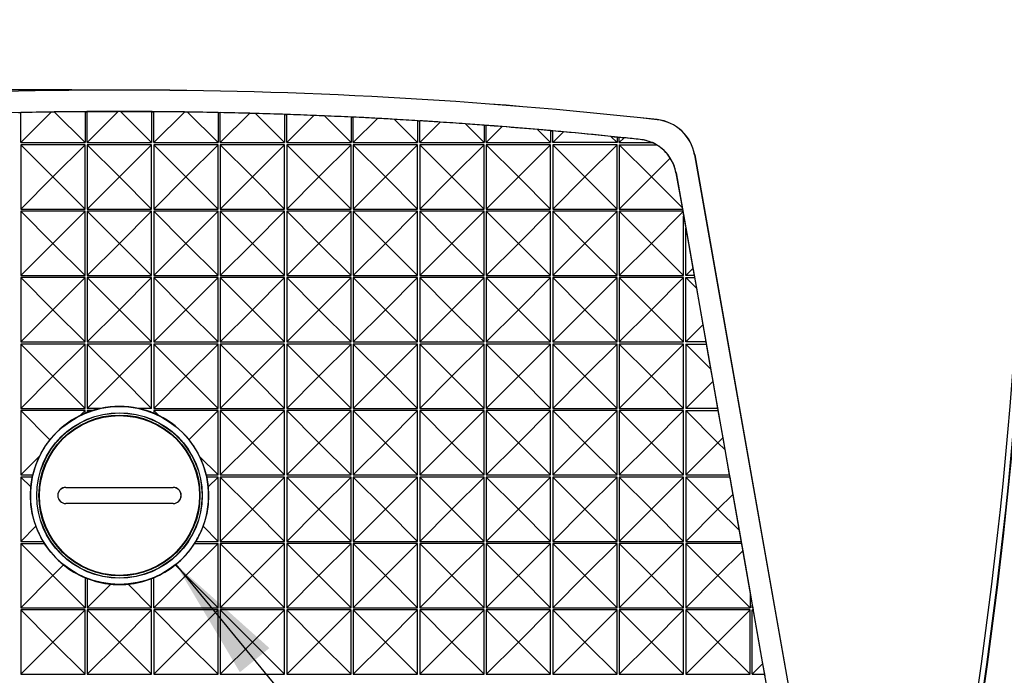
# Model space of a CAD drawing. Header units: millimetres. Extents: x 0 to 489, y 0 to 378.
# Tile 5 of 16: x 103 to 149, y 102 to 132. Entities that reach past the tile are written whole.
import ezdxf

# ---------------------------------------------------------------- set-up
doc = ezdxf.new("R2010")
doc.units = ezdxf.units.MM
doc.header["$LTSCALE"] = 1.75
doc.layers.add('DIMENSIONS', color=140, linetype='Continuous', lineweight=25)
doc.styles.add('SLDTEXTSTYLE0', font='TXT', dxfattribs={"width": 0.7})
doc.dimstyles.new('SLDDIMSTYLE0', dxfattribs={"dimtxt": 3.776514, "dimasz": 5.7785, "dimexe": 0, "dimexo": 0.0625, "dimgap": 0.944128, "dimtad": 0, "dimtih": 1, "dimtoh": 1, "dimrnd": 1e-09, "dimzin": 4, "dimdsep": 46, "dimtxsty": 'SLDTEXTSTYLE0', "dimsah": 1, "dimcen": 0.09, "dimadec": 0, "dimazin": 1, "dimtfac": 1, "dimtofl": 0, "dimtmove": 0, "dimatfit": 3, "dimfxl": 0, "dimfrac": 2, "dimtolj": 1, "dimtzin": 12, "dimarcsym": 0})
doc.dimstyles.new('SLDDIMSTYLE1', dxfattribs={"dimtxt": 3.776514, "dimasz": 5.7785, "dimexe": 0, "dimexo": 0.0625, "dimgap": 0.944128, "dimtad": 0, "dimtih": 1, "dimtoh": 1, "dimrnd": 1e-09, "dimzin": 12, "dimdsep": 46, "dimtxsty": 'SLDTEXTSTYLE0', "dimsah": 1, "dimcen": 0, "dimadec": 0, "dimazin": 3, "dimtfac": 1, "dimtofl": 0, "dimtmove": 0, "dimatfit": 3, "dimfxl": 0, "dimfrac": 2, "dimtolj": 1, "dimtzin": 12, "dimarcsym": 0})

# ---------------------------------------------------------------- blocks, each defined once
blk = doc.blocks.new('_D_1')
at = {"layer": 'DIMENSIONS'}
for p, q in [((110.036, 177.899), (171.938, 177.899)), ((166.382, 177.899), (166.382, 140.228)), ((160.771, 133.38), (159.503, 133.38)), ((159.503, 133.38), (159.503, 127.378)), ((171.993, 133.38), (173.261, 133.38)), ((173.261, 133.38), (173.261, 127.378)), ((159.503, 127.378), (160.771, 127.378)), ((173.261, 127.378), (171.993, 127.378)), ((166.382, 88.861), (166.382, 126.533)), ((110.036, 88.861), (171.938, 88.861))]:
    blk.add_line(p, q, dxfattribs=at)
for points in [[(166.382, 177.899), (165.493, 172.121), (167.271, 172.121)], [(166.382, 88.861), (167.271, 94.64), (165.493, 94.64)]]:
    blk.add_solid(points, dxfattribs=at)
at = {"layer": 'DIMENSIONS', "char_height": 3.7042, "attachment_point": 1, "style": 'SLDTEXTSTYLE0'}
for s, insert in [('89.0', (160.771, 139.001)), ('3.51', (160.771, 132.153))]:
    blk.add_mtext(s, dxfattribs=dict(at, insert=insert))
blk = doc.blocks.new('_D_2')
at = {"layer": 'DIMENSIONS'}
for p, q in [((105.591, 128.884), (46.064, 128.884)), ((51.62, 128.884), (51.62, 115.72)), ((46.009, 108.872), (44.741, 108.872)), ((44.741, 108.872), (44.741, 102.87)), ((57.231, 108.872), (58.499, 108.872)), ((58.499, 108.872), (58.499, 102.87)), ((44.741, 102.87), (46.009, 102.87)), ((58.499, 102.87), (57.231, 102.87)), ((51.62, 88.861), (51.62, 102.025)), ((105.591, 88.861), (46.064, 88.861))]:
    blk.add_line(p, q, dxfattribs=at)
for points in [[(51.62, 128.884), (50.731, 123.105), (52.509, 123.105)], [(51.62, 88.861), (52.509, 94.64), (50.731, 94.64)]]:
    blk.add_solid(points, dxfattribs=at)
at = {"layer": 'DIMENSIONS', "char_height": 3.7042, "attachment_point": 1, "style": 'SLDTEXTSTYLE0'}
for s, insert in [('40.0', (46.009, 114.493)), ('1.58', (46.009, 107.645))]:
    blk.add_mtext(s, dxfattribs=dict(at, insert=insert))
blk = doc.blocks.new('_D_3')
at = {"layer": 'DIMENSIONS'}
for p, q in [((110.449, 106.753), (132.915, 79.388)), ((132.915, 79.388), (144.027, 79.388)), ((146.563, 79.388), (145.295, 79.388)), ((145.295, 79.388), (145.295, 73.385)), ((157.786, 79.388), (159.054, 79.388)), ((159.054, 79.388), (159.054, 73.385)), ((145.295, 73.385), (146.563, 73.385)), ((159.054, 73.385), (157.786, 73.385))]:
    blk.add_line(p, q, dxfattribs=at)
blk.add_solid([(110.449, 106.753), (113.428, 101.723), (114.802, 102.851)], dxfattribs=at)
at = {"layer": 'DIMENSIONS', "char_height": 3.7042, "attachment_point": 1, "style": 'SLDTEXTSTYLE0'}
for s, insert in [('%%c', (145.283, 85.008)), ('8.3', (150.985, 85.008)), ('0.33', (146.563, 78.16))]:
    blk.add_mtext(s, dxfattribs=dict(at, insert=insert))

msp = doc.modelspace()

# ---------------------------------------------------------------- linework, layer by layer
for p, q in [((103.214, 126.43), (104.637, 127.854)), ((103.214, 126.43), (103.214, 127.832)), ((104.788, 127.856), (106.214, 126.43)), ((106.214, 127.873), (106.214, 126.43)), ((106.314, 126.43), (107.759, 127.876)), ((106.314, 127.873), (107.759, 127.876)), ((106.314, 126.43), (106.314, 127.873)), ((107.868, 127.876), (109.314, 127.873)), ((107.868, 127.876), (109.314, 126.43)), ((109.314, 127.873), (109.314, 126.43)), ((109.414, 126.43), (109.414, 127.873)), ((109.414, 126.43), (110.839, 127.856)), ((110.99, 127.854), (112.414, 126.43)), ((112.414, 127.832), (112.414, 126.43)), ((112.514, 126.43), (112.514, 127.83)), ((112.514, 126.43), (113.879, 127.795)), ((114.156, 127.787), (115.514, 126.43)), ((115.514, 127.748), (115.514, 126.43)), ((115.614, 126.43), (115.614, 127.744)), ((115.614, 126.43), (116.879, 127.695)), ((117.368, 127.675), (118.614, 126.43)), ((118.614, 127.621), (118.614, 126.43)), ((118.714, 126.43), (118.714, 127.617)), ((118.714, 126.43), (119.841, 127.558)), ((120.629, 127.515), (121.714, 126.43)), ((121.714, 127.453), (121.714, 126.43)), ((121.814, 126.43), (121.814, 127.446)), ((121.814, 126.43), (122.767, 127.384)), ((123.94, 127.304), (124.814, 126.43)), ((124.814, 127.241), (124.814, 126.43)), ((124.914, 126.43), (124.914, 127.234)), ((124.914, 126.43), (125.658, 127.175)), ((132.877, 127.499), (132.878, 127.502)), ((127.304, 127.039), (127.914, 126.43)), ((127.914, 126.987), (127.914, 126.43)), ((128.014, 126.43), (128.014, 126.978)), ((128.014, 126.43), (128.515, 126.932)), ((130.724, 126.719), (131.014, 126.69)), ((131.014, 126.43), (130.724, 126.719)), ((131.014, 126.69), (131.014, 126.43)), ((131.114, 126.68), (131.34, 126.656)), ((131.114, 126.43), (131.114, 126.68)), ((103.214, 126.43), (106.214, 126.43)), ((104.714, 124.83), (103.214, 126.33)), ((103.214, 126.33), (103.214, 123.33)), ((106.214, 126.33), (103.214, 126.33)), ((106.214, 126.33), (104.714, 124.83)), ((106.214, 123.33), (106.214, 126.33)), ((106.314, 126.43), (109.314, 126.43)), ((107.814, 124.83), (106.314, 126.33)), ((106.314, 126.33), (106.314, 123.33)), ((109.314, 126.33), (106.314, 126.33)), ((109.314, 126.33), (107.814, 124.83)), ((109.314, 123.33), (109.314, 126.33)), ((109.414, 126.43), (112.414, 126.43)), ((110.914, 124.83), (109.414, 126.33)), ((109.414, 126.33), (109.414, 123.33)), ((112.414, 126.33), (109.414, 126.33)), ((112.414, 126.33), (110.914, 124.83)), ((112.414, 123.33), (112.414, 126.33)), ((112.514, 126.43), (115.514, 126.43)), ((115.514, 126.33), (112.514, 126.33)), ((114.014, 124.83), (112.514, 126.33)), ((112.514, 126.33), (112.514, 123.33)), ((115.514, 126.33), (114.014, 124.83)), ((115.514, 123.33), (115.514, 126.33)), ((115.614, 126.43), (118.614, 126.43)), ((118.614, 126.33), (115.614, 126.33)), ((117.114, 124.83), (115.614, 126.33)), ((115.614, 126.33), (115.614, 123.33)), ((118.614, 126.33), (117.114, 124.83)), ((118.614, 123.33), (118.614, 126.33)), ((118.714, 126.43), (121.714, 126.43)), ((120.214, 124.83), (118.714, 126.33)), ((118.714, 126.33), (118.714, 123.33)), ((121.714, 126.33), (118.714, 126.33)), ((121.714, 126.33), (120.214, 124.83)), ((121.714, 123.33), (121.714, 126.33)), ((121.814, 126.43), (124.814, 126.43)), ((123.314, 124.83), (121.814, 126.33)), ((121.814, 126.33), (121.814, 123.33)), ((124.814, 126.33), (121.814, 126.33)), ((124.814, 126.33), (123.314, 124.83)), ((124.814, 123.33), (124.814, 126.33)), ((124.914, 126.43), (127.914, 126.43)), ((126.414, 124.83), (124.914, 126.33)), ((124.914, 126.33), (124.914, 123.33)), ((127.914, 126.33), (124.914, 126.33)), ((127.914, 126.33), (126.414, 124.83)), ((127.914, 123.33), (127.914, 126.33)), ((131.014, 126.43), (128.014, 126.43)), ((129.514, 124.83), (128.014, 126.33)), ((128.014, 126.33), (128.014, 123.33)), ((131.014, 126.33), (128.014, 126.33)), ((131.014, 126.33), (129.514, 124.83)), ((131.014, 123.33), (131.014, 126.33)), ((131.114, 126.43), (131.34, 126.656)), ((131.114, 126.43), (132.646, 126.43)), ((131.114, 126.33), (132.614, 124.83)), ((131.114, 126.33), (132.844, 126.33)), ((131.114, 126.33), (131.114, 123.33)), ((132.092, 126.579), (132.091, 126.577)), ((134.63, 125.859), (134.627, 125.858)), ((134.627, 125.858), (140.304, 93.661)), ((134.63, 125.859), (140.308, 93.662)), ((132.614, 124.83), (133.49, 125.707)), ((133.76, 125.02), (133.757, 125.019)), ((133.757, 125.019), (134.043, 123.4)), ((133.76, 125.02), (139.14, 94.506)), ((103.214, 123.33), (104.714, 124.83)), ((106.214, 123.33), (104.714, 124.83)), ((106.314, 123.33), (107.814, 124.83)), ((109.314, 123.33), (107.814, 124.83)), ((109.414, 123.33), (110.914, 124.83)), ((112.414, 123.33), (110.914, 124.83)), ((112.514, 123.33), (114.014, 124.83)), ((115.514, 123.33), (114.014, 124.83)), ((115.614, 123.33), (117.114, 124.83)), ((118.614, 123.33), (117.114, 124.83)), ((118.714, 123.33), (120.214, 124.83)), ((121.714, 123.33), (120.214, 124.83)), ((121.814, 123.33), (123.314, 124.83)), ((124.814, 123.33), (123.314, 124.83)), ((124.914, 123.33), (126.414, 124.83)), ((127.914, 123.33), (126.414, 124.83)), ((128.014, 123.33), (129.514, 124.83)), ((131.014, 123.33), (129.514, 124.83)), ((131.114, 123.33), (132.614, 124.83)), ((132.614, 124.83), (134.043, 123.4)), ((103.214, 123.33), (106.214, 123.33)), ((104.714, 121.73), (103.214, 123.23)), ((103.214, 123.23), (103.214, 120.23)), ((106.214, 123.23), (103.214, 123.23)), ((106.214, 123.23), (104.714, 121.73)), ((106.214, 120.23), (106.214, 123.23)), ((106.314, 123.33), (109.314, 123.33)), ((107.814, 121.73), (106.314, 123.23)), ((106.314, 123.23), (106.314, 120.23)), ((109.314, 123.23), (106.314, 123.23)), ((109.314, 123.23), (107.814, 121.73)), ((109.314, 120.23), (109.314, 123.23)), ((109.414, 123.33), (112.414, 123.33)), ((110.914, 121.73), (109.414, 123.23)), ((109.414, 123.23), (109.414, 120.23)), ((112.414, 123.23), (109.414, 123.23)), ((112.414, 123.23), (110.914, 121.73)), ((112.414, 120.23), (112.414, 123.23)), ((112.514, 123.33), (115.514, 123.33)), ((115.514, 123.23), (112.514, 123.23)), ((114.014, 121.73), (112.514, 123.23)), ((112.514, 123.23), (112.514, 120.23)), ((115.514, 123.23), (114.014, 121.73)), ((115.514, 120.23), (115.514, 123.23)), ((115.614, 123.33), (118.614, 123.33)), ((118.614, 123.23), (115.614, 123.23)), ((117.114, 121.73), (115.614, 123.23)), ((115.614, 123.23), (115.614, 120.23)), ((118.614, 123.23), (117.114, 121.73)), ((118.614, 120.23), (118.614, 123.23)), ((118.714, 123.33), (121.714, 123.33)), ((120.214, 121.73), (118.714, 123.23)), ((118.714, 123.23), (118.714, 120.23)), ((121.714, 123.23), (118.714, 123.23)), ((121.714, 123.23), (120.214, 121.73)), ((121.714, 120.23), (121.714, 123.23)), ((121.814, 123.33), (124.814, 123.33)), ((123.314, 121.73), (121.814, 123.23)), ((121.814, 123.23), (121.814, 120.23)), ((124.814, 123.23), (121.814, 123.23)), ((124.814, 123.23), (123.314, 121.73)), ((124.814, 120.23), (124.814, 123.23)), ((124.914, 123.33), (127.914, 123.33)), ((126.414, 121.73), (124.914, 123.23)), ((124.914, 123.23), (124.914, 120.23)), ((127.914, 123.23), (124.914, 123.23)), ((127.914, 123.23), (126.414, 121.73)), ((127.914, 120.23), (127.914, 123.23)), ((128.014, 123.33), (131.014, 123.33)), ((131.014, 123.23), (128.014, 123.23)), ((129.514, 121.73), (128.014, 123.23)), ((128.014, 123.23), (128.014, 120.23)), ((131.014, 123.23), (129.514, 121.73)), ((131.014, 120.23), (131.014, 123.23)), ((131.114, 123.33), (134.056, 123.33)), ((131.114, 123.23), (132.614, 121.73)), ((131.114, 123.23), (131.114, 120.23)), ((134.073, 123.23), (131.114, 123.23)), ((132.614, 121.73), (134.079, 123.196)), ((134.043, 123.4), (134.056, 123.33)), ((134.056, 123.33), (134.073, 123.23)), ((134.073, 123.23), (134.079, 123.196)), ((134.079, 123.196), (134.114, 123.002)), ((134.114, 120.23), (134.114, 123.002)), ((134.114, 123.002), (134.214, 122.435)), ((134.214, 122.435), (134.544, 120.56)), ((134.214, 120.23), (134.214, 122.435)), ((103.214, 120.23), (104.714, 121.73)), ((106.214, 120.23), (104.714, 121.73)), ((106.314, 120.23), (107.814, 121.73)), ((109.314, 120.23), (107.814, 121.73)), ((109.414, 120.23), (110.914, 121.73)), ((112.414, 120.23), (110.914, 121.73)), ((112.514, 120.23), (114.014, 121.73)), ((115.514, 120.23), (114.014, 121.73)), ((115.614, 120.23), (117.114, 121.73)), ((118.614, 120.23), (117.114, 121.73)), ((118.714, 120.23), (120.214, 121.73)), ((121.714, 120.23), (120.214, 121.73)), ((121.814, 120.23), (123.314, 121.73)), ((124.814, 120.23), (123.314, 121.73)), ((124.914, 120.23), (126.414, 121.73)), ((127.914, 120.23), (126.414, 121.73)), ((128.014, 120.23), (129.514, 121.73)), ((131.014, 120.23), (129.514, 121.73)), ((131.114, 120.23), (132.614, 121.73)), ((134.114, 120.23), (132.614, 121.73)), ((134.214, 120.23), (134.544, 120.56)), ((134.544, 120.56), (134.602, 120.23)), ((103.214, 120.23), (106.214, 120.23)), ((104.714, 118.63), (103.214, 120.13)), ((103.214, 120.13), (103.214, 117.13)), ((106.214, 120.13), (103.214, 120.13)), ((106.214, 120.13), (104.714, 118.63)), ((106.214, 117.13), (106.214, 120.13)), ((106.314, 120.23), (109.314, 120.23)), ((107.814, 118.63), (106.314, 120.13)), ((106.314, 120.13), (106.314, 117.13)), ((109.314, 120.13), (106.314, 120.13)), ((109.314, 120.13), (107.814, 118.63)), ((109.314, 117.13), (109.314, 120.13)), ((109.414, 120.23), (112.414, 120.23)), ((110.914, 118.63), (109.414, 120.13)), ((109.414, 120.13), (109.414, 117.13)), ((112.414, 120.13), (109.414, 120.13)), ((112.414, 120.13), (110.914, 118.63)), ((112.414, 117.13), (112.414, 120.13)), ((112.514, 120.23), (115.514, 120.23)), ((115.514, 120.13), (112.514, 120.13)), ((114.014, 118.63), (112.514, 120.13)), ((112.514, 120.13), (112.514, 117.13)), ((115.514, 120.13), (114.014, 118.63)), ((115.514, 117.13), (115.514, 120.13)), ((115.614, 120.23), (118.614, 120.23)), ((118.614, 120.13), (115.614, 120.13)), ((117.114, 118.63), (115.614, 120.13)), ((115.614, 120.13), (115.614, 117.13)), ((118.614, 120.13), (117.114, 118.63)), ((118.614, 117.13), (118.614, 120.13)), ((118.714, 120.23), (121.714, 120.23)), ((121.714, 120.13), (118.714, 120.13)), ((120.214, 118.63), (118.714, 120.13)), ((118.714, 120.13), (118.714, 117.13)), ((121.714, 120.13), (120.214, 118.63)), ((121.714, 117.13), (121.714, 120.13)), ((121.814, 120.23), (124.814, 120.23)), ((123.314, 118.63), (121.814, 120.13)), ((121.814, 120.13), (121.814, 117.13)), ((124.814, 120.13), (121.814, 120.13)), ((124.814, 120.13), (123.314, 118.63)), ((124.814, 117.13), (124.814, 120.13)), ((124.914, 120.23), (127.914, 120.23)), ((126.414, 118.63), (124.914, 120.13)), ((124.914, 120.13), (124.914, 117.13)), ((127.914, 120.13), (124.914, 120.13)), ((127.914, 120.13), (126.414, 118.63)), ((127.914, 117.13), (127.914, 120.13)), ((128.014, 120.23), (131.014, 120.23)), ((129.514, 118.63), (128.014, 120.13)), ((128.014, 120.13), (128.014, 117.13)), ((131.014, 120.13), (128.014, 120.13)), ((131.014, 120.13), (129.514, 118.63)), ((131.014, 117.13), (131.014, 120.13)), ((131.114, 120.23), (134.114, 120.23)), ((132.614, 118.63), (131.114, 120.13)), ((131.114, 120.13), (131.114, 117.13)), ((134.114, 120.13), (131.114, 120.13)), ((134.114, 120.13), (132.614, 118.63)), ((134.114, 117.13), (134.114, 120.13)), ((134.602, 120.23), (134.214, 120.23)), ((134.214, 117.13), (134.214, 120.13)), ((134.214, 120.13), (134.706, 119.638)), ((134.214, 120.13), (134.62, 120.13)), ((134.602, 120.23), (134.62, 120.13)), ((134.62, 120.13), (134.706, 119.638)), ((134.706, 119.638), (135.007, 117.924)), ((103.214, 117.13), (104.714, 118.63)), ((106.214, 117.13), (104.714, 118.63)), ((106.314, 117.13), (107.814, 118.63)), ((109.314, 117.13), (107.814, 118.63)), ((109.414, 117.13), (110.914, 118.63)), ((112.414, 117.13), (110.914, 118.63)), ((112.514, 117.13), (114.014, 118.63)), ((115.514, 117.13), (114.014, 118.63)), ((115.614, 117.13), (117.114, 118.63)), ((118.614, 117.13), (117.114, 118.63)), ((118.714, 117.13), (120.214, 118.63)), ((121.714, 117.13), (120.214, 118.63)), ((121.814, 117.13), (123.314, 118.63)), ((124.814, 117.13), (123.314, 118.63)), ((124.914, 117.13), (126.414, 118.63)), ((127.914, 117.13), (126.414, 118.63)), ((128.014, 117.13), (129.514, 118.63)), ((131.014, 117.13), (129.514, 118.63)), ((131.114, 117.13), (132.614, 118.63)), ((134.114, 117.13), (132.614, 118.63)), ((134.214, 117.13), (135.007, 117.924)), ((135.007, 117.924), (135.149, 117.13)), ((103.214, 117.13), (106.214, 117.13)), ((106.314, 117.13), (109.314, 117.13)), ((109.414, 117.13), (112.414, 117.13)), ((112.514, 117.13), (115.514, 117.13)), ((115.614, 117.13), (118.614, 117.13)), ((118.714, 117.13), (121.714, 117.13)), ((121.814, 117.13), (124.814, 117.13)), ((124.914, 117.13), (127.914, 117.13)), ((128.014, 117.13), (131.014, 117.13)), ((131.114, 117.13), (134.114, 117.13)), ((135.149, 117.13), (134.214, 117.13)), ((135.149, 117.13), (135.167, 117.03)), ((104.714, 115.53), (103.214, 117.03)), ((103.214, 117.03), (103.214, 114.03)), ((106.214, 117.03), (103.214, 117.03)), ((106.214, 117.03), (104.714, 115.53)), ((106.214, 114.03), (106.214, 117.03)), ((106.314, 117.03), (107.814, 115.53)), ((106.314, 117.03), (106.314, 114.03)), ((109.314, 117.03), (106.314, 117.03)), ((109.314, 117.03), (107.814, 115.53)), ((109.314, 114.03), (109.314, 117.03)), ((110.914, 115.53), (109.414, 117.03)), ((109.414, 117.03), (109.414, 114.03)), ((112.414, 117.03), (109.414, 117.03)), ((112.414, 117.03), (110.914, 115.53)), ((112.414, 114.03), (112.414, 117.03)), ((115.514, 117.03), (112.514, 117.03)), ((114.014, 115.53), (112.514, 117.03)), ((112.514, 117.03), (112.514, 114.03)), ((115.514, 117.03), (114.014, 115.53)), ((115.514, 114.03), (115.514, 117.03)), ((118.614, 117.03), (115.614, 117.03)), ((117.114, 115.53), (115.614, 117.03)), ((115.614, 117.03), (115.614, 114.03)), ((118.614, 117.03), (117.114, 115.53)), ((118.614, 114.03), (118.614, 117.03)), ((121.714, 117.03), (118.714, 117.03)), ((120.214, 115.53), (118.714, 117.03)), ((118.714, 117.03), (118.714, 114.03)), ((121.714, 117.03), (120.214, 115.53)), ((121.714, 114.03), (121.714, 117.03)), ((123.314, 115.53), (121.814, 117.03)), ((121.814, 117.03), (121.814, 114.03)), ((124.814, 117.03), (121.814, 117.03)), ((124.814, 117.03), (123.314, 115.53)), ((124.814, 114.03), (124.814, 117.03)), ((126.414, 115.53), (124.914, 117.03)), ((124.914, 117.03), (124.914, 114.03)), ((127.914, 117.03), (124.914, 117.03)), ((127.914, 117.03), (126.414, 115.53)), ((127.914, 114.03), (127.914, 117.03)), ((131.014, 117.03), (128.014, 117.03)), ((129.514, 115.53), (128.014, 117.03)), ((128.014, 117.03), (128.014, 114.03)), ((131.014, 117.03), (129.514, 115.53)), ((131.014, 114.03), (131.014, 117.03)), ((132.614, 115.53), (131.114, 117.03)), ((131.114, 117.03), (131.114, 114.03)), ((134.114, 117.03), (131.114, 117.03)), ((134.114, 117.03), (132.614, 115.53)), ((134.114, 114.03), (134.114, 117.03)), ((134.214, 117.03), (134.214, 114.03)), ((134.214, 117.03), (135.368, 115.876)), ((134.214, 117.03), (135.167, 117.03)), ((135.167, 117.03), (135.368, 115.876)), ((135.368, 115.876), (135.471, 115.288)), ((103.214, 114.03), (104.714, 115.53)), ((106.214, 114.03), (104.714, 115.53)), ((107.814, 115.53), (106.314, 114.03)), ((109.314, 114.03), (107.814, 115.53)), ((109.414, 114.03), (110.914, 115.53)), ((112.414, 114.03), (110.914, 115.53)), ((112.514, 114.03), (114.014, 115.53)), ((115.514, 114.03), (114.014, 115.53)), ((115.614, 114.03), (117.114, 115.53)), ((118.614, 114.03), (117.114, 115.53)), ((118.714, 114.03), (120.214, 115.53)), ((121.714, 114.03), (120.214, 115.53)), ((121.814, 114.03), (123.314, 115.53)), ((124.814, 114.03), (123.314, 115.53)), ((124.914, 114.03), (126.414, 115.53)), ((127.914, 114.03), (126.414, 115.53)), ((128.014, 114.03), (129.514, 115.53)), ((131.014, 114.03), (129.514, 115.53)), ((131.114, 114.03), (132.614, 115.53)), ((134.114, 114.03), (132.614, 115.53)), ((135.471, 115.288), (134.214, 114.03)), ((135.471, 115.288), (135.696, 114.03)), ((103.214, 114.03), (106.214, 114.03)), ((103.214, 113.93), (104.572, 112.571)), ((106.214, 113.93), (103.214, 113.93)), ((103.214, 113.93), (103.214, 110.93)), ((106.214, 113.93), (105.982, 113.699)), ((106.214, 113.803), (106.214, 113.93)), ((106.935, 114.03), (106.314, 114.03)), ((106.56, 113.93), (106.314, 113.93)), ((106.314, 113.93), (106.314, 113.844)), ((106.314, 113.93), (106.376, 113.867)), ((109.314, 114.03), (108.694, 114.03)), ((109.414, 114.03), (112.414, 114.03)), ((109.414, 113.93), (109.643, 113.701)), ((112.414, 113.93), (109.414, 113.93)), ((109.414, 113.93), (109.414, 113.804)), ((112.414, 113.93), (111.056, 112.573)), ((112.414, 110.93), (112.414, 113.93)), ((112.514, 114.03), (115.514, 114.03)), ((114.014, 112.43), (112.514, 113.93)), ((112.514, 113.93), (112.514, 110.93)), ((115.514, 113.93), (112.514, 113.93)), ((115.514, 113.93), (114.014, 112.43)), ((115.514, 110.93), (115.514, 113.93)), ((115.614, 114.03), (118.614, 114.03)), ((118.614, 113.93), (115.614, 113.93)), ((117.114, 112.43), (115.614, 113.93)), ((115.614, 113.93), (115.614, 110.93)), ((118.614, 113.93), (117.114, 112.43)), ((118.614, 110.93), (118.614, 113.93)), ((118.714, 114.03), (121.714, 114.03)), ((120.214, 112.43), (118.714, 113.93)), ((118.714, 113.93), (118.714, 110.93)), ((121.714, 113.93), (118.714, 113.93)), ((121.714, 113.93), (120.214, 112.43)), ((121.714, 110.93), (121.714, 113.93)), ((121.814, 114.03), (124.814, 114.03)), ((123.314, 112.43), (121.814, 113.93)), ((121.814, 113.93), (121.814, 110.93)), ((124.814, 113.93), (121.814, 113.93)), ((124.814, 113.93), (123.314, 112.43)), ((124.814, 110.93), (124.814, 113.93)), ((124.914, 114.03), (127.914, 114.03)), ((126.414, 112.43), (124.914, 113.93)), ((124.914, 113.93), (124.914, 110.93)), ((127.914, 113.93), (124.914, 113.93)), ((127.914, 113.93), (126.414, 112.43)), ((127.914, 110.93), (127.914, 113.93)), ((128.014, 114.03), (131.014, 114.03)), ((129.514, 112.43), (128.014, 113.93)), ((128.014, 113.93), (128.014, 110.93)), ((131.014, 113.93), (128.014, 113.93)), ((131.014, 113.93), (129.514, 112.43)), ((131.014, 110.93), (131.014, 113.93)), ((131.114, 114.03), (134.114, 114.03)), ((132.614, 112.43), (131.114, 113.93)), ((131.114, 113.93), (131.114, 110.93)), ((134.114, 113.93), (131.114, 113.93)), ((134.114, 113.93), (132.614, 112.43)), ((134.114, 110.93), (134.114, 113.93)), ((135.696, 114.03), (134.214, 114.03)), ((134.214, 113.93), (135.714, 112.43)), ((134.214, 113.93), (135.713, 113.93)), ((134.214, 113.93), (134.214, 110.93)), ((135.696, 114.03), (135.713, 113.93)), ((135.713, 113.93), (135.936, 112.653)), ((135.936, 112.653), (135.714, 112.43)), ((135.936, 112.653), (136.032, 112.112)), ((112.514, 110.93), (114.014, 112.43)), ((115.514, 110.93), (114.014, 112.43)), ((115.614, 110.93), (117.114, 112.43)), ((118.614, 110.93), (117.114, 112.43)), ((118.714, 110.93), (120.214, 112.43)), ((121.714, 110.93), (120.214, 112.43)), ((121.814, 110.93), (123.314, 112.43)), ((124.814, 110.93), (123.314, 112.43)), ((124.914, 110.93), (126.414, 112.43)), ((127.914, 110.93), (126.414, 112.43)), ((128.014, 110.93), (129.514, 112.43)), ((131.014, 110.93), (129.514, 112.43)), ((131.114, 110.93), (132.614, 112.43)), ((134.114, 110.93), (132.614, 112.43)), ((134.214, 110.93), (135.714, 112.43)), ((135.714, 112.43), (136.032, 112.112)), ((136.032, 112.112), (136.242, 110.93)), ((103.214, 110.93), (104.082, 111.799)), ((112.414, 110.93), (111.549, 111.795)), ((103.214, 110.93), (103.772, 110.93)), ((103.214, 110.83), (103.214, 107.83)), ((103.214, 110.83), (103.678, 110.366)), ((103.75, 110.83), (103.214, 110.83)), ((111.857, 110.93), (112.414, 110.93)), ((112.414, 110.83), (111.88, 110.83)), ((112.414, 110.83), (111.951, 110.368)), ((112.414, 107.83), (112.414, 110.83)), ((112.514, 110.93), (115.514, 110.93)), ((114.014, 109.33), (112.514, 110.83)), ((112.514, 110.83), (112.514, 107.83)), ((115.514, 110.83), (112.514, 110.83)), ((115.514, 110.83), (114.014, 109.33)), ((115.514, 107.83), (115.514, 110.83)), ((115.614, 110.93), (118.614, 110.93)), ((118.614, 110.83), (115.614, 110.83)), ((117.114, 109.33), (115.614, 110.83)), ((115.614, 110.83), (115.614, 107.83)), ((118.614, 110.83), (117.114, 109.33)), ((118.614, 107.83), (118.614, 110.83)), ((118.714, 110.93), (121.714, 110.93)), ((121.714, 110.83), (118.714, 110.83)), ((120.214, 109.33), (118.714, 110.83)), ((118.714, 110.83), (118.714, 107.83)), ((121.714, 110.83), (120.214, 109.33)), ((121.714, 107.83), (121.714, 110.83)), ((121.814, 110.93), (124.814, 110.93)), ((123.314, 109.33), (121.814, 110.83)), ((121.814, 110.83), (121.814, 107.83)), ((124.814, 110.83), (121.814, 110.83)), ((124.814, 110.83), (123.314, 109.33)), ((124.814, 107.83), (124.814, 110.83)), ((124.914, 110.93), (127.914, 110.93)), ((126.414, 109.33), (124.914, 110.83)), ((124.914, 110.83), (124.914, 107.83)), ((127.914, 110.83), (124.914, 110.83)), ((127.914, 110.83), (126.414, 109.33)), ((127.914, 107.83), (127.914, 110.83)), ((128.014, 110.93), (131.014, 110.93)), ((129.514, 109.33), (128.014, 110.83)), ((128.014, 110.83), (128.014, 107.83)), ((131.014, 110.83), (128.014, 110.83)), ((131.014, 110.83), (129.514, 109.33)), ((131.014, 107.83), (131.014, 110.83)), ((131.114, 110.93), (134.114, 110.93)), ((132.614, 109.33), (131.114, 110.83)), ((131.114, 110.83), (131.114, 107.83)), ((134.114, 110.83), (131.114, 110.83)), ((134.114, 110.83), (132.614, 109.33)), ((134.114, 107.83), (134.114, 110.83)), ((134.214, 110.93), (136.242, 110.93)), ((134.214, 110.83), (135.714, 109.33)), ((136.26, 110.83), (134.214, 110.83)), ((134.214, 110.83), (134.214, 107.83)), ((136.242, 110.93), (136.26, 110.83)), ((136.26, 110.83), (136.401, 110.018)), ((105.315, 110.349), (110.315, 110.349)), ((105.315, 110.349), (105.315, 110.344)), ((105.315, 110.344), (110.315, 110.344)), ((110.315, 110.344), (110.315, 110.349)), ((136.401, 110.018), (135.714, 109.33)), ((136.401, 110.018), (136.697, 108.347)), ((105.315, 109.594), (105.315, 109.589)), ((110.315, 109.594), (105.315, 109.594)), ((110.315, 109.589), (105.315, 109.589)), ((110.315, 109.589), (110.315, 109.594)), ((112.514, 107.83), (114.014, 109.33)), ((115.514, 107.83), (114.014, 109.33)), ((115.614, 107.83), (117.114, 109.33)), ((118.614, 107.83), (117.114, 109.33)), ((118.714, 107.83), (120.214, 109.33)), ((121.714, 107.83), (120.214, 109.33)), ((121.814, 107.83), (123.314, 109.33)), ((124.814, 107.83), (123.314, 109.33)), ((124.914, 107.83), (126.414, 109.33)), ((127.914, 107.83), (126.414, 109.33)), ((128.014, 107.83), (129.514, 109.33)), ((131.014, 107.83), (129.514, 109.33)), ((131.114, 107.83), (132.614, 109.33)), ((134.114, 107.83), (132.614, 109.33)), ((134.214, 107.83), (135.714, 109.33)), ((135.714, 109.33), (136.697, 108.347)), ((103.214, 107.83), (103.915, 108.531)), ((112.414, 107.83), (111.714, 108.53)), ((136.697, 108.347), (136.789, 107.83)), ((103.214, 107.83), (104.252, 107.83)), ((103.214, 107.73), (104.714, 106.23)), ((103.214, 107.73), (104.314, 107.73)), ((103.214, 107.73), (103.214, 104.73)), ((110.914, 106.23), (112.414, 107.73)), ((111.315, 107.73), (112.414, 107.73)), ((111.377, 107.83), (112.414, 107.83)), ((112.414, 104.73), (112.414, 107.73)), ((112.514, 107.83), (115.514, 107.83)), ((114.014, 106.23), (112.514, 107.73)), ((112.514, 107.73), (112.514, 104.73)), ((115.514, 107.73), (112.514, 107.73)), ((115.514, 107.73), (114.014, 106.23)), ((115.514, 104.73), (115.514, 107.73)), ((115.614, 107.83), (118.614, 107.83)), ((118.614, 107.73), (115.614, 107.73)), ((117.114, 106.23), (115.614, 107.73)), ((115.614, 107.73), (115.614, 104.73)), ((118.614, 107.73), (117.114, 106.23)), ((118.614, 104.73), (118.614, 107.73)), ((118.714, 107.83), (121.714, 107.83)), ((120.214, 106.23), (118.714, 107.73)), ((118.714, 107.73), (118.714, 104.73)), ((121.714, 107.73), (118.714, 107.73)), ((121.714, 107.73), (120.214, 106.23)), ((121.714, 104.73), (121.714, 107.73)), ((121.814, 107.83), (124.814, 107.83)), ((124.814, 107.73), (121.814, 107.73)), ((123.314, 106.23), (121.814, 107.73)), ((121.814, 107.73), (121.814, 104.73)), ((124.814, 107.73), (123.314, 106.23)), ((124.814, 104.73), (124.814, 107.73)), ((124.914, 107.83), (127.914, 107.83)), ((126.414, 106.23), (124.914, 107.73)), ((124.914, 107.73), (124.914, 104.73)), ((127.914, 107.73), (124.914, 107.73)), ((127.914, 107.73), (126.414, 106.23)), ((127.914, 104.73), (127.914, 107.73)), ((128.014, 107.83), (131.014, 107.83)), ((129.514, 106.23), (128.014, 107.73)), ((128.014, 107.73), (128.014, 104.73)), ((131.014, 107.73), (128.014, 107.73)), ((131.014, 107.73), (129.514, 106.23)), ((131.014, 104.73), (131.014, 107.73)), ((131.114, 107.83), (134.114, 107.83)), ((132.614, 106.23), (131.114, 107.73)), ((131.114, 107.73), (131.114, 104.73)), ((134.114, 107.73), (131.114, 107.73)), ((134.114, 107.73), (132.614, 106.23)), ((134.114, 104.73), (134.114, 107.73)), ((134.214, 107.83), (136.789, 107.83)), ((134.214, 107.73), (135.714, 106.23)), ((134.214, 107.73), (134.214, 104.73)), ((136.806, 107.73), (134.214, 107.73)), ((136.789, 107.83), (136.806, 107.73)), ((136.806, 107.73), (136.867, 107.383)), ((136.867, 107.383), (135.714, 106.23)), ((136.867, 107.383), (137.214, 105.421)), ((104.714, 106.23), (105.211, 106.728)), ((110.914, 106.23), (110.417, 106.727)), ((103.214, 104.73), (104.714, 106.23)), ((104.714, 106.23), (106.214, 104.73)), ((106.214, 106.135), (106.214, 104.73)), ((106.314, 106.094), (106.314, 104.73)), ((109.314, 104.73), (109.314, 106.093)), ((109.414, 104.73), (110.914, 106.23)), ((109.414, 104.73), (109.414, 106.134)), ((112.414, 104.73), (110.914, 106.23)), ((112.514, 104.73), (114.014, 106.23)), ((115.514, 104.73), (114.014, 106.23)), ((115.614, 104.73), (117.114, 106.23)), ((118.614, 104.73), (117.114, 106.23)), ((118.714, 104.73), (120.214, 106.23)), ((121.714, 104.73), (120.214, 106.23)), ((121.814, 104.73), (123.314, 106.23)), ((124.814, 104.73), (123.314, 106.23)), ((124.914, 104.73), (126.414, 106.23)), ((127.914, 104.73), (126.414, 106.23)), ((128.014, 104.73), (129.514, 106.23)), ((131.014, 104.73), (129.514, 106.23)), ((131.114, 104.73), (132.614, 106.23)), ((134.114, 104.73), (132.614, 106.23)), ((134.214, 104.73), (135.714, 106.23)), ((137.214, 104.73), (135.714, 106.23)), ((106.314, 104.73), (107.415, 105.831)), ((109.314, 104.73), (108.213, 105.831)), ((137.214, 105.421), (137.214, 104.73)), ((137.214, 105.421), (137.314, 104.854)), ((103.214, 104.73), (106.214, 104.73)), ((106.314, 104.73), (109.314, 104.73)), ((109.414, 104.73), (112.414, 104.73)), ((112.514, 104.73), (115.514, 104.73)), ((115.614, 104.73), (118.614, 104.73)), ((118.714, 104.73), (121.714, 104.73)), ((121.814, 104.73), (124.814, 104.73)), ((124.914, 104.73), (127.914, 104.73)), ((128.014, 104.73), (131.014, 104.73)), ((131.114, 104.73), (134.114, 104.73)), ((134.214, 104.73), (137.214, 104.73)), ((137.314, 104.854), (137.332, 104.749)), ((137.314, 104.73), (137.314, 104.854)), ((137.335, 104.73), (137.353, 104.63)), ((104.714, 103.13), (103.214, 104.63)), ((103.214, 104.63), (103.214, 101.63)), ((106.214, 104.63), (103.214, 104.63)), ((106.214, 104.63), (104.714, 103.13)), ((106.214, 101.63), (106.214, 104.63)), ((107.814, 103.13), (106.314, 104.63)), ((106.314, 104.63), (106.314, 101.63)), ((109.314, 104.63), (106.314, 104.63)), ((109.314, 104.63), (107.814, 103.13)), ((109.314, 101.63), (109.314, 104.63)), ((110.914, 103.13), (109.414, 104.63)), ((109.414, 104.63), (109.414, 101.63)), ((112.414, 104.63), (109.414, 104.63)), ((112.414, 104.63), (110.914, 103.13)), ((112.414, 101.63), (112.414, 104.63)), ((114.014, 103.13), (112.514, 104.63)), ((112.514, 104.63), (112.514, 101.63)), ((115.514, 104.63), (112.514, 104.63)), ((115.514, 104.63), (114.014, 103.13)), ((115.514, 101.63), (115.514, 104.63)), ((118.614, 104.63), (115.614, 104.63)), ((117.114, 103.13), (115.614, 104.63)), ((115.614, 104.63), (115.614, 101.63)), ((118.614, 104.63), (117.114, 103.13)), ((118.614, 101.63), (118.614, 104.63)), ((121.714, 104.63), (118.714, 104.63)), ((120.214, 103.13), (118.714, 104.63)), ((118.714, 104.63), (118.714, 101.63)), ((121.714, 104.63), (120.214, 103.13)), ((121.714, 101.63), (121.714, 104.63)), ((123.314, 103.13), (121.814, 104.63)), ((121.814, 104.63), (121.814, 101.63)), ((124.814, 104.63), (121.814, 104.63)), ((124.814, 104.63), (123.314, 103.13)), ((124.814, 101.63), (124.814, 104.63)), ((126.414, 103.13), (124.914, 104.63)), ((124.914, 104.63), (124.914, 101.63)), ((127.914, 104.63), (124.914, 104.63)), ((127.914, 104.63), (126.414, 103.13)), ((127.914, 101.63), (127.914, 104.63)), ((129.514, 103.13), (128.014, 104.63)), ((128.014, 104.63), (128.014, 101.63)), ((131.014, 104.63), (128.014, 104.63)), ((131.014, 104.63), (129.514, 103.13)), ((131.014, 101.63), (131.014, 104.63)), ((132.614, 103.13), (131.114, 104.63)), ((131.114, 104.63), (131.114, 101.63)), ((134.114, 104.63), (131.114, 104.63)), ((134.114, 104.63), (132.614, 103.13)), ((134.114, 101.63), (134.114, 104.63)), ((135.714, 103.13), (134.214, 104.63)), ((134.214, 104.63), (134.214, 101.63)), ((137.214, 104.63), (134.214, 104.63)), ((137.214, 104.63), (135.714, 103.13)), ((137.214, 101.63), (137.214, 104.63)), ((137.314, 101.63), (137.314, 104.63)), ((137.314, 104.63), (137.361, 104.582)), ((137.314, 104.63), (137.353, 104.63)), ((137.353, 104.63), (137.361, 104.582)), ((137.361, 104.582), (137.796, 102.113)), ((103.214, 101.63), (104.714, 103.13)), ((106.214, 101.63), (104.714, 103.13)), ((106.314, 101.63), (107.814, 103.13)), ((109.314, 101.63), (107.814, 103.13)), ((109.414, 101.63), (110.914, 103.13)), ((112.414, 101.63), (110.914, 103.13)), ((112.514, 101.63), (114.014, 103.13)), ((115.514, 101.63), (114.014, 103.13)), ((115.614, 101.63), (117.114, 103.13)), ((118.614, 101.63), (117.114, 103.13)), ((118.714, 101.63), (120.214, 103.13)), ((121.714, 101.63), (120.214, 103.13)), ((121.814, 101.63), (123.314, 103.13)), ((124.814, 101.63), (123.314, 103.13)), ((124.914, 101.63), (126.414, 103.13)), ((127.914, 101.63), (126.414, 103.13)), ((128.014, 101.63), (129.514, 103.13)), ((131.014, 101.63), (129.514, 103.13)), ((131.114, 101.63), (132.614, 103.13)), ((134.114, 101.63), (132.614, 103.13)), ((134.214, 101.63), (135.714, 103.13)), ((137.214, 101.63), (135.714, 103.13)), ((137.314, 101.63), (137.796, 102.113)), ((137.796, 102.113), (137.882, 101.63)), ((103.214, 101.63), (106.214, 101.63)), ((106.314, 101.63), (109.314, 101.63)), ((109.414, 101.63), (112.414, 101.63)), ((112.514, 101.63), (115.514, 101.63)), ((115.614, 101.63), (118.614, 101.63)), ((118.714, 101.63), (121.714, 101.63)), ((121.814, 101.63), (124.814, 101.63)), ((124.914, 101.63), (127.914, 101.63)), ((128.014, 101.63), (131.014, 101.63)), ((131.114, 101.63), (134.114, 101.63)), ((134.214, 101.63), (137.214, 101.63)), ((137.314, 101.63), (137.882, 101.63)), ((137.882, 101.63), (137.9, 101.53))]:
    msp.add_line(p, q)
at = {"flags": 128}
for points in [[(103.114, 127.83), (103.126, 127.83), (103.139, 127.83), (103.151, 127.831), (103.164, 127.831), (103.176, 127.831), (103.189, 127.831), (103.201, 127.832), (103.214, 127.832)], [(106.214, 127.873), (106.226, 127.873), (106.239, 127.873), (106.251, 127.873), (106.264, 127.873), (106.276, 127.873), (106.289, 127.873), (106.301, 127.873), (106.314, 127.873)], [(109.314, 127.873), (109.326, 127.873), (109.339, 127.873), (109.351, 127.873), (109.364, 127.873), (109.376, 127.873), (109.389, 127.873), (109.401, 127.873), (109.414, 127.873)], [(112.414, 127.832), (112.426, 127.832), (112.439, 127.831), (112.451, 127.831), (112.464, 127.831), (112.476, 127.831), (112.489, 127.83), (112.501, 127.83), (112.514, 127.83)], [(115.514, 127.748), (115.526, 127.747), (115.539, 127.747), (115.551, 127.747), (115.564, 127.746), (115.576, 127.746), (115.589, 127.745), (115.601, 127.745), (115.614, 127.744)], [(118.614, 127.621), (118.626, 127.621), (118.639, 127.62), (118.651, 127.62), (118.664, 127.619), (118.676, 127.618), (118.689, 127.618), (118.701, 127.617), (118.714, 127.617)], [(121.714, 127.453), (121.726, 127.452), (121.739, 127.451), (121.751, 127.45), (121.764, 127.45), (121.776, 127.449), (121.789, 127.448), (121.801, 127.447), (121.814, 127.446)], [(124.814, 127.241), (124.826, 127.24), (124.839, 127.239), (124.851, 127.238), (124.864, 127.237), (124.876, 127.237), (124.889, 127.236), (124.901, 127.235), (124.914, 127.234)], [(127.914, 126.987), (127.926, 126.986), (127.939, 126.985), (127.951, 126.984), (127.964, 126.983), (127.976, 126.982), (127.989, 126.98), (128.001, 126.979), (128.014, 126.978)], [(131.014, 126.69), (131.026, 126.689), (131.039, 126.688), (131.051, 126.686), (131.064, 126.685), (131.076, 126.684), (131.089, 126.683), (131.101, 126.681), (131.114, 126.68)]]:
    msp.add_lwpolyline(points, dxfattribs=at)
for radius in [4.15, 3.86, 3.85, 3.753, 3.727]:
    msp.add_circle((107.815, 109.969), radius)
for centre, radius, start, end in [((-77.734, 133.38), 227.885, 350.29132, 9.70868), ((-77.736, 133.38), 228.137, 350.29141, 9.70859), ((-77.736, 133.38), 228.167, 350.29141, 9.70859), ((-77.736, 133.38), 230.069, 350.30927, 9.69073), ((107.814, -99.22), 228.103, 83.6916, 96.3084), ((107.814, -99.22), 228.1, 83.6916, 96.3084), ((107.814, -99.22), 227.1, 83.86311, 96.13689), ((132.657, 125.511), 2, 10, 83.6916), ((132.657, 125.511), 2.003, 10, 83.6916), ((131.888, 124.686), 1.901, 66.5116, 83.8738), ((131.888, 124.69), 1.9, 10, 83.8631), ((131.888, 124.69), 1.898, 59.7895, 66.4716), ((131.888, 124.693), 1.895, 32.3282, 59.7392), ((131.892, 124.69), 1.894, 10.0174, 32.4662), ((107.815, 109.969), 4.155, 111.1776, 112.664), ((107.822, 109.969), 4.158, 110.3465, 111.2708), ((107.815, 109.962), 4.162, 107.5511, 110.2181), ((107.815, 109.969), 4.155, 102.2163, 107.5813), ((107.815, 109.976), 4.148, 77.7626, 102.2374), ((107.815, 109.969), 4.155, 70.4242, 77.7837), ((107.815, 109.969), 4.155, 67.3695, 70.4242), ((107.815, 109.962), 4.162, 116.121, 141.1707), ((107.807, 109.969), 4.152, 112.5717, 116.0753), ((107.822, 109.969), 4.152, 63.9923, 67.4618), ((107.815, 109.962), 4.162, 38.8512, 63.9464), ((107.822, 109.969), 4.163, 141.3113, 153.9241), ((107.807, 109.969), 4.163, 26.0093, 38.7106), ((107.815, 109.976), 4.154, 153.9698, 166.7231), ((107.815, 109.976), 4.154, 13.2769, 25.9633), ((107.815, 109.962), 4.157, 167.9414, 174.4182), ((107.815, 109.969), 4.155, 166.6258, 168.0392), ((107.815, 109.969), 4.155, 11.9609, 13.3742), ((107.815, 109.962), 4.157, 5.6101, 12.0587), ((107.822, 109.969), 4.163, 174.5273, 200.2012), ((105.315, 109.969), 0.38, 90, 270), ((105.315, 109.969), 0.375, 90, 270), ((110.315, 109.969), 0.38, 270, 90), ((110.315, 109.969), 0.375, 270, 90), ((107.807, 109.969), 4.163, 339.7749, 5.501), ((107.815, 109.976), 4.159, 200.3296, 211.0656), ((107.815, 109.976), 4.159, 328.9344, 339.6465), ((107.815, 109.969), 4.155, 210.9799, 212.6022), ((107.815, 109.962), 4.151, 212.518, 231.1651), ((107.815, 109.962), 4.151, 308.813, 327.4821), ((107.815, 109.969), 4.155, 327.3978, 329.0201), ((107.807, 109.969), 4.152, 231.3056, 247.4284), ((107.822, 109.969), 4.152, 292.5383, 308.6724), ((107.815, 109.969), 4.155, 247.3361, 248.8225), ((107.822, 109.969), 4.158, 248.7292, 264.3773), ((107.807, 109.969), 4.158, 275.5945, 291.2378), ((107.815, 109.969), 4.155, 291.1445, 292.6306), ((107.815, 109.976), 4.164, 264.4865, 275.4854)]:
    msp.add_arc(centre, radius, start, end)
for centre, major_axis, start_param, end_param in [((107.417, -99.22), (227.091, 0), 1.583036, 1.589306), ((107.814, -99.617), (0, 227.493), 0.013301, 0.013963), ((108.21, -99.22), (227.102, 0), 1.579585, 1.585863), ((107.814, -99.617), (0, 227.493), 6.282947, 6.283423), ((107.417, -99.22), (227.102, 0), 1.555725, 1.562003), ((107.814, -99.617), (0, 227.493), 6.269222, 6.269885), ((108.21, -99.22), (227.091, 0), 1.552282, 1.558552), ((107.417, -99.22), (227.107, 0), 1.54234, 1.548352), ((107.814, -99.617), (0, 227.493), 6.255301, 6.256522), ((108.21, -99.22), (227.086, 0), 1.538626, 1.544606), ((107.417, -99.22), (227.113, 0), 1.529122, 1.534697), ((107.814, -99.617), (0, 227.493), 6.241172, 6.243327), ((108.21, -99.22), (227.08, 0), 1.524963, 1.530451), ((107.417, -99.22), (227.118, 0), 1.516064, 1.521036), ((107.814, -99.617), (0, 227.493), 6.226822, 6.23029), ((108.21, -99.22), (227.075, 0), 1.511291, 1.516075), ((107.417, -99.22), (227.123, 0), 1.503157, 1.507366), ((107.814, -99.617), (0, 227.493), 6.212238, 6.217405), ((108.21, -99.22), (227.069, 0), 1.497607, 1.501464), ((107.417, -99.22), (227.129, 0), 1.490395, 1.493685), ((107.814, -99.617), (0, 227.493), 6.197404, 6.204663), ((108.21, -99.22), (227.064, 0), 1.483909, 1.486602), ((107.417, -99.22), (227.134, 0), 1.477771, 1.47999), ((107.814, -99.617), (0, 227.493), 6.182304, 6.192059), ((107.814, -99.617), (0, 227.493), 6.176263, 6.179585)]:
    msp.add_ellipse(centre, major_axis=major_axis, ratio=0.999998, start_param=start_param, end_param=end_param)

# ---------------------------------------------------------------- dimensions: what is measured, and where the dimension line sits
at = {"layer": 'DIMENSIONS'}
for base, p1, p2, picture, middle in [((166.382, 177.899), (107.814, 88.861), (107.814, 177.899), '_D_1', (166.382, 133.38)), ((51.62, 88.861), (107.814, 128.884), (107.814, 88.861), '_D_2', (51.62, 108.872))]:
    dim = msp.add_linear_dim(base=base, p1=p1, p2=p2, angle=90, dimstyle='SLDDIMSTYLE0', dxfattribs=at)
    dim.commit()
    dim.dimension.update_dxf_attribs({"geometry": picture, "text_midpoint": middle, "dimtype": 160})
dim = msp.add_diameter_dim_2p(p1=(105.181, 113.17), p2=(110.449, 106.753), dimstyle='SLDDIMSTYLE1', dxfattribs=at)
dim.commit()
dim.dimension.update_dxf_attribs({"geometry": '_D_3', "text_midpoint": (152.174, 79.388), "dimtype": 163})

doc.saveas('drawing.dxf')
